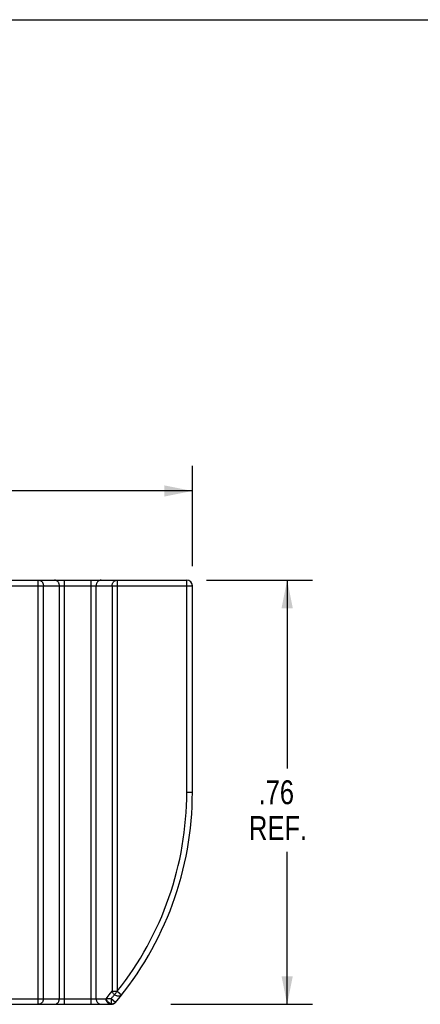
# Model space of a CAD drawing. Header units: inches. Extents: x 0 to 5.5, y 0 to 4.25.
# Tile 4 of 5: x 2.04 to 2.75, y 2.5 to 4.25. Entities that reach past the tile are written whole.
import ezdxf

# ---------------------------------------------------------------- set-up
doc = ezdxf.new("R2010")
doc.units = ezdxf.units.IN
doc.header["$LTSCALE"] = 0.3025
doc.header["$MEASUREMENT"] = 0
doc.linetypes.add('HIDDEN', pattern=[0.2, 0.1, -0.1])
doc.layers.get('0').update_dxf_attribs({"linetype": 'CONTINUOUS'})
doc.layers.add('DEFAULT_2', color=8, linetype='HIDDEN')
doc.styles.get("Standard").update_dxf_attribs({"font": 'txt', "width": 0.8})
doc.dimstyles.new('DIMSTYLE_1', dxfattribs={"dimtxt": 0.0425, "dimasz": 0.05, "dimexe": 0.18, "dimexo": 0.0625, "dimgap": 0.09, "dimtad": 0, "dimtih": 1, "dimtoh": 1, "dimzin": 4, "dimdsep": 46, "dimtxsty": 'Standard', "dimblk": '_FILLED', "dimblk1": '_FILLED', "dimblk2": '_FILLED', "dimcen": 0.09, "dimadec": 0, "dimazin": 0, "dimtfac": 1, "dimtofl": 0, "dimtmove": 0, "dimatfit": 3, "dimldrblk": '_FILLED', "dimfxl": 0, "dimtolj": 1, "dimtzin": 4, "dimarcsym": 0})

# ---------------------------------------------------------------- blocks, each defined once
blk = doc.blocks.new('_FILLED')
at = {"color": 0, "linetype": 'ByBlock'}
blk.add_solid([(0, 0), (-1, 0.2), (-1, -0.2)], dxfattribs=at)
blk = doc.blocks.new('*D')
at = {"color": 2, "linetype": 'CONTINUOUS'}
for p, q in [((0.9644, 3.0504), (0.9644, 3.4562)), ((2.3444, 3.2775), (2.3444, 3.4562)), ((0.9644, 3.4112), (1.5651, 3.4112)), ((2.3444, 3.4112), (1.7436, 3.4112)), ((2.3694, 3.2525), (2.5581, 3.2525)), ((2.5131, 3.2525), (2.5131, 2.9175)), ((2.5131, 2.4975), (2.5131, 2.7687)), ((2.306, 2.4975), (2.5581, 2.4975))]:
    blk.add_line(p, q, dxfattribs=at)
at = {"color": 2, "linetype": 'CONTINUOUS', "xscale": 0.05, "yscale": 0.05, "zscale": 0.05}
for p, rotation in [((0.9644, 3.4112), 180), ((2.5131, 3.2525), 90), ((2.5131, 2.4975), 270)]:
    blk.add_blockref('_FILLED', p, dxfattribs=dict(at, rotation=rotation))
blk.add_blockref('_FILLED', (2.3444, 3.4112), dxfattribs=at)
at = {"color": 2, "linetype": 'CONTINUOUS', "width": 0.8}
for s, p in [('1.38', (1.5864, 3.3899)), ('REF.', (1.5864, 3.3262)), ('.76', (2.4621, 2.8537)), ('REF.', (2.4451, 2.79))]:
    blk.add_text(s, height=0.0425, dxfattribs=at).set_placement(p)

msp = doc.modelspace()

# ---------------------------------------------------------------- linework, layer by layer
at = {"color": 7, "linetype": 'CONTINUOUS'}
for p, q in [((0, 4.25), (5.5, 4.25)), ((1.109, 3.2525), (2.3344, 3.2525)), ((1.118, 3.2425), (2.3444, 3.2425)), ((2.0701, 2.4975), (2.0701, 3.2525)), ((2.0791, 2.5075), (2.0791, 3.2425)), ((2.1076, 2.5075), (2.1076, 3.2425)), ((2.1166, 2.4975), (2.1166, 3.2525)), ((2.1641, 2.4975), (2.1641, 3.2525)), ((2.1731, 2.5075), (2.1731, 3.2425)), ((2.2016, 3.2425), (2.2016, 2.5207)), ((2.2106, 3.2525), (2.2106, 2.5207)), ((2.3344, 2.875), (2.3344, 3.2525)), ((2.3444, 2.875), (2.3444, 3.2425)), ((2.3344, 2.875), (2.3444, 2.875)), ((0.9644, 2.5075), (2.1908, 2.5075)), ((2.2016, 2.5207), (2.2106, 2.5207)), ((2.2106, 2.5207), (2.2185, 2.5145)), ((0.9744, 2.4975), (2.1998, 2.4975))]:
    msp.add_line(p, q, dxfattribs=at)
for points in [[(2.0701, 3.2525), (2.0711, 3.2524), (2.072, 3.2523), (2.0729, 3.252), (2.0738, 3.2516), (2.0746, 3.2512), (2.0754, 3.2506), (2.0761, 3.2499), (2.0768, 3.2492), (2.0774, 3.2484), (2.0779, 3.2475), (2.0783, 3.2466), (2.0787, 3.2456), (2.0789, 3.2446), (2.0791, 3.2435), (2.0791, 3.2425)], [(2.1076, 3.2425), (2.1076, 3.2435), (2.1075, 3.2446), (2.1072, 3.2456), (2.1069, 3.2466), (2.1064, 3.2475), (2.1059, 3.2484), (2.1053, 3.2492), (2.1047, 3.2499), (2.1039, 3.2506), (2.1032, 3.2512), (2.1023, 3.2516), (2.1014, 3.252), (2.1005, 3.2523), (2.0996, 3.2524), (2.0987, 3.2525)], [(2.1821, 3.2525), (2.1812, 3.2524), (2.1802, 3.2523), (2.1793, 3.252), (2.1785, 3.2516), (2.1776, 3.2512), (2.1768, 3.2506), (2.1761, 3.2499), (2.1754, 3.2492), (2.1748, 3.2484), (2.1743, 3.2475), (2.1739, 3.2466), (2.1736, 3.2456), (2.1733, 3.2446), (2.1732, 3.2435), (2.1731, 3.2425)], [(2.2016, 3.2425), (2.2017, 3.2435), (2.2018, 3.2446), (2.2021, 3.2456), (2.2024, 3.2466), (2.2029, 3.2475), (2.2034, 3.2484), (2.204, 3.2492), (2.2046, 3.2499), (2.2054, 3.2506), (2.2061, 3.2512), (2.207, 3.2516), (2.2079, 3.252), (2.2088, 3.2523), (2.2097, 3.2524), (2.2106, 3.2525)], [(2.0791, 2.5075), (2.0791, 2.5065), (2.0789, 2.5054), (2.0787, 2.5044), (2.0783, 2.5034), (2.0779, 2.5025), (2.0774, 2.5016), (2.0768, 2.5008), (2.0761, 2.5001), (2.0754, 2.4994), (2.0746, 2.4988), (2.0738, 2.4984), (2.0729, 2.498), (2.072, 2.4977), (2.0711, 2.4976), (2.0701, 2.4975)], [(2.0987, 2.4975), (2.0996, 2.4976), (2.1005, 2.4977), (2.1014, 2.498), (2.1023, 2.4984), (2.1032, 2.4988), (2.1039, 2.4994), (2.1047, 2.5001), (2.1053, 2.5008), (2.1059, 2.5016), (2.1064, 2.5025), (2.1069, 2.5034), (2.1072, 2.5044), (2.1075, 2.5054), (2.1076, 2.5065), (2.1076, 2.5075)], [(2.1731, 2.5075), (2.1732, 2.5065), (2.1733, 2.5054), (2.1736, 2.5044), (2.1739, 2.5034), (2.1743, 2.5025), (2.1748, 2.5016), (2.1754, 2.5008), (2.1761, 2.5001), (2.1768, 2.4994), (2.1776, 2.4988), (2.1785, 2.4984), (2.1793, 2.498), (2.1802, 2.4977), (2.1812, 2.4976), (2.1821, 2.4975)], [(2.1908, 2.5075), (2.1962, 2.5141), (2.2016, 2.5207)], [(2.1998, 2.4975), (2.1988, 2.4976), (2.1979, 2.4977), (2.197, 2.498), (2.1961, 2.4984), (2.1953, 2.4988), (2.1945, 2.4994), (2.1938, 2.5001), (2.1931, 2.5008), (2.1925, 2.5016), (2.192, 2.5025), (2.1916, 2.5034), (2.1912, 2.5044), (2.191, 2.5054), (2.1908, 2.5065), (2.1908, 2.5075)], [(2.1908, 2.5075), (2.1911, 2.5065), (2.1914, 2.5055), (2.1919, 2.5046), (2.1925, 2.5037), (2.1932, 2.5028), (2.1939, 2.502), (2.1948, 2.5013), (2.1956, 2.5006), (2.1966, 2.5), (2.1976, 2.4995), (2.1986, 2.4992), (2.1996, 2.4989), (2.2006, 2.4987), (2.2016, 2.4986), (2.2026, 2.4986), (2.2035, 2.4988), (2.2045, 2.499), (2.2053, 2.4994), (2.2061, 2.4999), (2.2068, 2.5004), (2.2074, 2.501)], [(2.2185, 2.5145), (2.2179, 2.5139), (2.2172, 2.5134), (2.2165, 2.5129), (2.2157, 2.5125), (2.2149, 2.5122), (2.214, 2.5121), (2.213, 2.512), (2.2121, 2.512), (2.2111, 2.5121), (2.2101, 2.5123), (2.2091, 2.5127), (2.2082, 2.5131), (2.2072, 2.5136), (2.2063, 2.5141), (2.2055, 2.5148), (2.2047, 2.5155), (2.204, 2.5163), (2.2033, 2.5171), (2.2028, 2.518), (2.2023, 2.5189), (2.2019, 2.5198), (2.2016, 2.5207)]]:
    msp.add_lwpolyline(points, dxfattribs=at)
for centre, radius, start, end in [((2.3344, 3.2425), 0.01, 0, 90), ((1.7654, 2.875), 0.579, 319.7649, 360), ((1.7654, 2.875), 0.569, 321.4912, 360), ((2.1998, 2.5075), 0.01, 270, 319.7649)]:
    msp.add_arc(centre, radius, start, end, dxfattribs=at)
at = {"layer": 'DEFAULT_2', "color": 8, "linetype": 'HIDDEN'}
for p, q in [((2.1998, 2.5075), (2.1908, 2.5075)), ((2.2074, 2.501), (2.1998, 2.5075)), ((2.1998, 2.5075), (2.1998, 2.4975))]:
    msp.add_line(p, q, dxfattribs=at)
msp.add_arc((1.7654, 2.875), 0.569, 319.7649, 321.4912, dxfattribs=at)

# ---------------------------------------------------------------- texts
at = {"color": 2, "linetype": 'CONTINUOUS', "insert": (3.9788, 4.1823), "char_height": 0.125, "width": 2.9, "attachment_point": 2}
msp.add_mtext('SAGINAW CONTROL & ENGINEERING\\PSCE-PS1420', dxfattribs=at)

# ---------------------------------------------------------------- dimensions: what is measured, and where the dimension line sits
at = {"color": 2, "linetype": 'CONTINUOUS'}
dim = msp.add_linear_dim(base=(2.5130680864, 2.497497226), p1=(2.3693840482, 3.252497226), p2=(2.3059583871, 2.497497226), angle=270, text='<>\\PREF.', dimstyle='DIMSTYLE_1', dxfattribs=at)
dim.commit()
dim.dimension.update_dxf_attribs({"geometry": '*D', "text_midpoint": (2.5130680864, 2.843122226), "dimtype": 160})
dim = msp.add_linear_dim(base=(2.3444, 3.4112), p1=(0.9644, 3.0504), p2=(2.3444, 3.2775), text='<>\\PREF.', dimstyle='DIMSTYLE_1', dxfattribs=at)
dim.commit()
dim.dimension.update_dxf_attribs({"geometry": '*D', "text_midpoint": (1.6544, 3.3793), "dimtype": 160})

doc.saveas('drawing.dxf')
